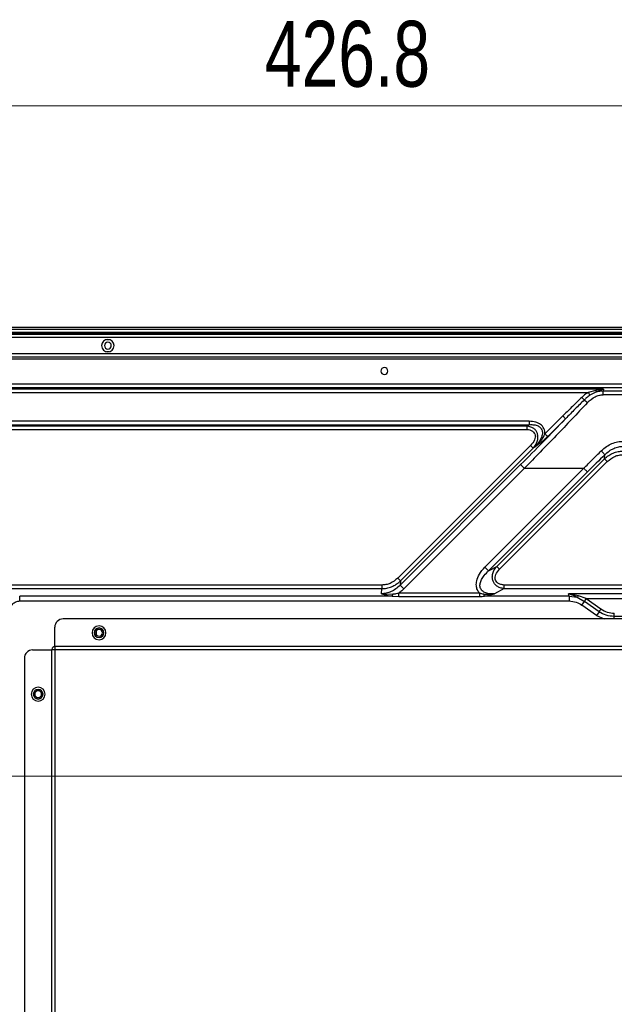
# Model space of a CAD drawing. Header units: millimetres. Extents: x 0 to 1118, y 0 to 864.
# Tile 53 of 254: x 738 to 781, y 432 to 503. Entities that reach past the tile are written whole.
import ezdxf

# ---------------------------------------------------------------- set-up
doc = ezdxf.new("R2010")
doc.units = ezdxf.units.MM
doc.styles.add('SLDTEXTSTYLE0', font='TXT', dxfattribs={"width": 0.75})
doc.dimstyles.new('SLDDIMSTYLE0', dxfattribs={"dimtxt": 4.7625, "dimasz": 3.556, "dimexe": 0, "dimexo": 0.0625, "dimgap": 1.190625, "dimtad": 1, "dimdec": 1, "dimlfac": 5, "dimrnd": 1e-09, "dimzin": 12, "dimdsep": 46, "dimtxsty": 'SLDTEXTSTYLE0', "dimsah": 1, "dimcen": 0.09, "dimadec": 0, "dimazin": 3, "dimtfac": 1, "dimtdec": 1, "dimtofl": 0, "dimtmove": 0, "dimatfit": 3, "dimfxl": 1, "dimfrac": 2, "dimtolj": 1, "dimtzin": 12, "dimarcsym": 0})
doc.dimstyles.new('SLDDIMSTYLE4', dxfattribs={"dimtxt": 4.7625, "dimasz": 3.556, "dimexe": 0, "dimexo": 0.0625, "dimgap": 1.190625, "dimtad": 1, "dimdec": 1, "dimlfac": 5, "dimrnd": 1e-09, "dimzin": 4, "dimdsep": 46, "dimtxsty": 'SLDTEXTSTYLE0', "dimsah": 1, "dimcen": 0.09, "dimadec": 0, "dimazin": 1, "dimtfac": 1, "dimtdec": 1, "dimtofl": 0, "dimtmove": 0, "dimatfit": 3, "dimfxl": 1, "dimfrac": 2, "dimtolj": 1, "dimtzin": 12, "dimarcsym": 0})

# ---------------------------------------------------------------- blocks, each defined once
blk = doc.blocks.new('_D_14')
at = {"color": 7, "linetype": 'Continuous', "lineweight": 0}
for p, q in [((718.729, 478.377), (718.729, 498.248)), ((804.089, 449.757), (804.089, 498.248)), ((718.729, 497.248), (804.089, 497.248))]:
    blk.add_line(p, q, dxfattribs=at)
at = {"color": 7, "linetype": 'Continuous', "lineweight": 18}
for points in [[(718.729, 497.248), (722.285, 496.867), (722.285, 497.629)], [(804.089, 497.248), (800.533, 497.629), (800.533, 496.867)]]:
    blk.add_solid(points, dxfattribs=at)
at = {"color": 7, "linetype": 'Continuous', "lineweight": 18, "insert": (755.438, 503.387), "char_height": 4.7625, "attachment_point": 1, "style": 'SLDTEXTSTYLE0'}
blk.add_mtext('426.8', dxfattribs=at)
blk = doc.blocks.new('_D_16')
at = {"color": 7, "linetype": 'Continuous', "lineweight": 0}
for p, q in [((803.089, 448.757), (685.415, 448.757)), ((686.415, 368.757), (686.415, 448.757)), ((803.089, 368.757), (685.415, 368.757))]:
    blk.add_line(p, q, dxfattribs=at)
at = {"color": 7, "linetype": 'Continuous', "lineweight": 18}
for points in [[(686.415, 448.757), (686.034, 445.201), (686.796, 445.201)], [(686.415, 368.757), (686.796, 372.313), (686.034, 372.313)]]:
    blk.add_solid(points, dxfattribs=at)
at = {"color": 7, "linetype": 'Continuous', "lineweight": 18, "insert": (680.276, 403.812), "char_height": 4.7625, "attachment_point": 1, "rotation": 90, "style": 'SLDTEXTSTYLE0'}
blk.add_mtext('400.0', dxfattribs=at)
blk = doc.blocks.new('_D_17')
at = {"color": 7, "linetype": 'Continuous', "lineweight": 0}
for p, q in [((721.549, 481.197), (685.459, 481.197)), ((686.459, 481.197), (686.459, 448.757)), ((803.089, 448.757), (685.459, 448.757))]:
    blk.add_line(p, q, dxfattribs=at)
at = {"color": 7, "linetype": 'Continuous', "lineweight": 18}
for points in [[(686.459, 481.197), (686.078, 477.641), (686.84, 477.641)], [(686.459, 448.757), (686.84, 452.313), (686.078, 452.313)]]:
    blk.add_solid(points, dxfattribs=at)
at = {"color": 7, "linetype": 'Continuous', "lineweight": 18, "insert": (680.32, 457.317), "char_height": 4.7625, "attachment_point": 1, "rotation": 90, "style": 'SLDTEXTSTYLE0'}
blk.add_mtext('162.2', dxfattribs=at)

msp = doc.modelspace()

# ---------------------------------------------------------------- linework, layer by layer
at = {"color": 7, "linetype": 'Continuous', "lineweight": 25}
for p, q in [((965.629, 481.197), (722.549, 481.197)), ((722.549, 481.097), (965.629, 481.097)), ((965.629, 480.834), (722.549, 480.834)), ((722.549, 480.797), (965.629, 480.797)), ((963.754, 480.697), (724.425, 480.697)), ((724.809, 479.097), (963.369, 479.097)), ((963.369, 479.067), (724.809, 479.067)), ((964.127, 477.103), (724.052, 477.103)), ((724.052, 476.857), (964.127, 476.857)), ((779.942, 476.756), (724.153, 476.756)), ((724.153, 476.51), (778.831, 476.51)), ((779.368, 476.653), (778.831, 476.51)), ((779.437, 476.552), (778.954, 476.303)), ((779.912, 476.612), (779.437, 476.552)), ((779.912, 476.337), (779.912, 476.612)), ((908.267, 476.612), (779.912, 476.612)), ((779.942, 476.756), (779.918, 476.611)), ((908.267, 476.337), (779.912, 476.337)), ((774.561, 474.423), (726.568, 474.423)), ((775.7, 473.519), (776.99, 474.809)), ((775.9, 473.32), (777.182, 474.602)), ((776.99, 474.809), (777.19, 474.61)), ((726.568, 474.177), (774.561, 474.177)), ((774.386, 474.076), (726.669, 474.076)), ((726.669, 473.83), (774.386, 473.83)), ((774.386, 474.076), (774.561, 474.177)), ((774.386, 474.076), (774.386, 473.83)), ((765.054, 463.078), (774.654, 472.678)), ((765.253, 462.879), (774.853, 472.478)), ((774.654, 472.678), (774.854, 472.479)), ((779.999, 471.708), (772.206, 463.915)), ((780.199, 471.508), (772.406, 463.716)), ((779.999, 471.708), (780.032, 472.008)), ((779.999, 471.708), (780.199, 471.508)), ((773.941, 471.29), (765.219, 462.567)), ((774.207, 471.024), (765.485, 462.302)), ((771.352, 463.869), (778.506, 471.024)), ((771.617, 463.603), (778.772, 470.758)), ((774.207, 471.024), (778.506, 471.024)), ((771.617, 463.603), (771.352, 463.869)), ((771.617, 463.603), (772.206, 463.915)), ((772.406, 463.716), (772.206, 463.915)), ((765.253, 462.879), (765.054, 463.078)), ((763.907, 462.58), (726.705, 462.58)), ((726.705, 462.321), (763.907, 462.321)), ((763.866, 461.945), (763.907, 462.321)), ((763.907, 462.58), (763.907, 462.321)), ((765.253, 462.879), (765.219, 462.567)), ((765.485, 462.302), (765.219, 462.567)), ((772.75, 462.321), (772.04, 461.945)), ((772.75, 462.321), (772.75, 462.58)), ((811.624, 462.58), (772.75, 462.58)), ((772.75, 462.321), (811.624, 462.321)), ((737.713, 461.426), (737.713, 461.772)), ((764.653, 461.772), (737.713, 461.772)), ((763.866, 461.945), (764.699, 461.931)), ((764.653, 461.772), (765.123, 461.754)), ((770.959, 462), (765.123, 462)), ((765.123, 461.754), (770.959, 461.754)), ((771.323, 461.772), (772.04, 461.945)), ((777.45, 461.772), (771.323, 461.772)), ((777.45, 461.772), (777.393, 461.945)), ((811.584, 461.945), (777.393, 461.945)), ((778.114, 461.798), (777.393, 461.945)), ((777.45, 461.772), (777.45, 461.426)), ((777.45, 461.772), (778.03, 461.691)), ((778.03, 461.691), (778.547, 461.395)), ((778.687, 461.598), (778.114, 461.798)), ((778.548, 461.395), (778.689, 461.596)), ((778.687, 461.598), (811.583, 461.599)), ((778.687, 461.598), (779.748, 460.855)), ((737.713, 461.426), (777.45, 461.426)), ((778.36, 461.126), (778.548, 461.395)), ((779.419, 460.384), (778.36, 461.126)), ((779.607, 460.653), (778.547, 461.395)), ((787.429, 460.125), (740.849, 460.125)), ((779.607, 460.653), (779.419, 460.384)), ((823.467, 460.305), (780.712, 460.305)), ((740.249, 458.125), (740.249, 459.525)), ((743.099, 459.125), (743.199, 459.125)), ((743.269, 458.951), (743.269, 459.298)), ((743.799, 459.125), (743.699, 459.125)), ((740.249, 458.125), (740.249, 457.925)), ((788.029, 458.125), (740.249, 458.125)), ((738.049, 457.285), (738.049, 348.275)), ((738.649, 457.885), (740.049, 457.885)), ((740.049, 457.925), (740.249, 457.925)), ((740.049, 347.675), (740.049, 457.925)), ((740.249, 457.925), (740.249, 347.675)), ((740.249, 457.925), (788.029, 457.925)), ((738.699, 454.685), (738.799, 454.685)), ((739.399, 454.685), (739.299, 454.685))]:
    msp.add_line(p, q, dxfattribs=at)
at = {"color": 8, "linetype": 'Continuous', "lineweight": 25}
for p, q in [((963.969, 480.737), (724.209, 480.737)), ((724.689, 480.497), (963.489, 480.497)), ((743.995, 480.337), (744.184, 480.337)), ((744.184, 479.457), (743.995, 479.457)), ((963.369, 479.297), (724.809, 479.297)), ((724.809, 478.947), (963.369, 478.947)), ((779.419, 460.384), (779.971, 460.125)), ((780.712, 460.125), (780.712, 460.305))]:
    msp.add_line(p, q, dxfattribs=at)
at = {"color": 7, "linetype": 'Continuous', "lineweight": 25}
for centre, radius, start, end in [((744.089, 479.897), 0.45, 0, 180), ((744.089, 479.897), 0.25, 0, 180), ((744.089, 479.897), 0.45, 180, 0), ((744.089, 479.897), 0.25, 180, 0), ((764.089, 478.057), 0.25, 0, 180), ((764.089, 478.057), 0.25, 180, 0), ((934.688, 314.835), 220.503, 134.53765, 134.99871), ((780.71, 462.226), 1.675, 234.92317, 270.069), ((740.849, 459.525), 0.6, 90, 180), ((743.449, 459.125), 0.5, 0, 180), ((743.449, 459.125), 0.35, 0, 180), ((743.449, 459.125), 0.25, 0, 180), ((743.449, 459.125), 0.5, 180, 0), ((743.449, 459.125), 0.35, 180, 0), ((743.449, 459.125), 0.25, 180, 0), ((740.249, 457.925), 0.2, 90, 180), ((738.649, 457.285), 0.6, 90, 180), ((739.049, 454.685), 0.5, 0, 180), ((739.049, 454.685), 0.5, 180, 0), ((739.049, 454.685), 0.35, 0, 180), ((739.049, 454.685), 0.35, 180, 0), ((739.049, 454.685), 0.25, 0, 180), ((739.049, 454.685), 0.25, 180, 0)]:
    msp.add_arc(centre, radius, start, end, dxfattribs=at)
for points, knots in [([(778.831, 476.51), (778.74, 476.452), (778.574, 476.346), (778.428, 476.213), (778.362, 476.153)], [0, 0, 0, 0, 0.5486984, 1, 1, 1, 1]), ([(778.831, 476.51), (778.841, 476.494), (778.865, 476.454), (778.9, 476.394), (778.932, 476.34), (778.948, 476.314), (778.954, 476.303)], [0, 0, 0, 0, 0.201803, 0.499983, 0.791549, 1, 1, 1, 1]), ([(779.942, 476.756), (779.936, 476.755), (779.921, 476.753), (779.873, 476.746), (779.783, 476.732), (779.654, 476.71), (779.511, 476.684), (779.415, 476.663), (779.368, 476.653)], [0, 0, 0, 0, 0.0288729, 0.08031, 0.2508747, 0.5011804, 0.752362, 1, 1, 1, 1]), ([(779.368, 476.653), (779.38, 476.633), (779.404, 476.591), (779.426, 476.565), (779.437, 476.552)], [0, 0, 0, 0, 0.5, 1, 1, 1, 1]), ([(779.437, 476.552), (779.52, 476.59), (779.684, 476.664), (779.851, 476.727), (779.937, 476.755), (779.942, 476.756)], [0, 0, 0, 0, 0.493949, 0.969725, 1, 1, 1, 1]), ([(778.767, 475.775), (778.017, 474.975), (776.519, 473.376), (774.978, 471.808), (774.207, 471.024)], [0, 0, 0, 0, 0.499978, 1, 1, 1, 1]), ([(778.362, 476.153), (778.105, 475.906), (777.645, 475.462), (777.192, 475.01), (776.99, 474.809)], [0, 0, 0, 0, 0.555908, 1, 1, 1, 1]), ([(778.535, 475.971), (778.318, 475.753), (777.868, 475.301), (777.421, 474.846), (777.19, 474.61)], [0, 0, 0, 0, 0.482214, 1, 1, 1, 1]), ([(778.362, 476.153), (778.379, 476.136), (778.413, 476.099), (778.461, 476.049), (778.504, 476.003), (778.525, 475.982), (778.535, 475.971)], [0, 0, 0, 0, 0.246081, 0.499998, 0.753917, 1, 1, 1, 1]), ([(778.954, 476.303), (778.871, 476.248), (778.722, 476.148), (778.592, 476.025), (778.535, 475.971)], [0, 0, 0, 0, 0.559064, 1, 1, 1, 1]), ([(778.767, 475.775), (778.746, 475.794), (778.702, 475.834), (778.655, 475.876), (778.621, 475.904), (778.582, 475.936), (778.556, 475.956), (778.535, 475.971)], [0, 0, 0, 0, 0.228541, 0.500133, 0.558085, 0.660912, 1, 1, 1, 1]), ([(778.767, 475.775), (778.946, 475.934), (779.203, 476.163), (779.619, 476.317), (779.817, 476.331), (779.912, 476.337)], [0, 0, 0, 0, 0.5448647, 0.7835989, 1, 1, 1, 1]), ([(773.941, 471.29), (774.488, 471.839), (775.578, 472.935), (776.648, 474.047), (777.182, 474.602)], [0, 0, 0, 0, 0.50112, 1, 1, 1, 1]), ([(774.561, 474.423), (774.561, 474.405), (774.561, 474.357), (774.561, 474.285), (774.561, 474.22), (774.561, 474.19), (774.561, 474.177)], [0, 0, 0, 0, 0.187686, 0.499923, 0.785206, 1, 1, 1, 1]), ([(775.7, 473.519), (775.688, 473.649), (775.663, 473.913), (775.391, 474.219), (775.006, 474.395), (774.72, 474.413), (774.561, 474.423)], [0, 0, 0, 0, 0.23561, 0.477462, 0.708806, 1, 1, 1, 1]), ([(774.853, 472.478), (774.928, 472.575), (775.059, 472.744), (775.172, 473.026), (775.206, 473.285), (775.167, 473.527), (775.061, 473.739), (774.896, 473.904), (774.664, 474.026), (774.486, 474.058), (774.386, 474.076)], [0, 0, 0, 0, 0.172757, 0.302535, 0.42168, 0.535303, 0.640164, 0.745767, 0.857314, 1, 1, 1, 1]), ([(774.386, 473.83), (774.46, 473.824), (774.607, 473.811), (774.793, 473.713), (774.931, 473.585), (775.004, 473.429), (775.005, 473.252), (774.914, 472.979), (774.763, 472.804), (774.654, 472.678)], [0, 0, 0, 0, 0.13616, 0.270491, 0.379051, 0.477811, 0.579146, 0.697546, 1, 1, 1, 1]), ([(774.561, 474.177), (774.68, 474.181), (774.897, 474.189), (775.155, 474.12), (775.31, 474.017), (775.399, 473.924), (775.465, 473.816), (775.505, 473.697), (775.517, 473.568), (775.494, 473.375), (775.388, 473.116), (775.169, 472.791), (774.966, 472.59), (774.853, 472.478)], [0, 0, 0, 0, 0.1384158, 0.2513408, 0.3012248, 0.3511424, 0.3992234, 0.4461577, 0.4946246, 0.5469839, 0.6691965, 0.8149143, 1, 1, 1, 1]), ([(775.7, 473.519), (775.593, 473.337), (775.361, 472.944), (775.03, 472.641), (774.853, 472.478)], [0, 0, 0, 0, 0.463678, 1, 1, 1, 1]), ([(775.9, 473.32), (775.819, 473.244), (775.659, 473.094), (775.406, 472.889), (775.138, 472.686), (774.952, 472.55), (774.853, 472.478)], [0, 0, 0, 0, 0.234308, 0.467355, 0.717131, 1, 1, 1, 1]), ([(779.766, 472.286), (779.889, 472.396), (780.124, 472.605), (780.53, 472.819), (780.949, 472.954), (781.237, 472.971), (781.383, 472.98)], [0, 0, 0, 0, 0.273354, 0.521276, 0.758469, 1, 1, 1, 1]), ([(778.506, 471.024), (778.716, 471.235), (779.134, 471.657), (779.555, 472.076), (779.766, 472.286)], [0, 0, 0, 0, 0.499995, 1, 1, 1, 1]), ([(779.999, 471.708), (780.099, 471.794), (780.293, 471.962), (780.631, 472.135), (780.983, 472.247), (781.225, 472.259), (781.345, 472.266)], [0, 0, 0, 0, 0.2652808, 0.5133835, 0.7597599, 1, 1, 1, 1]), ([(780.032, 472.008), (780.131, 472.1), (780.324, 472.279), (780.666, 472.468), (781.021, 472.59), (781.264, 472.606), (781.383, 472.614)], [0, 0, 0, 0, 0.265748, 0.520587, 0.765091, 1, 1, 1, 1]), ([(780.199, 471.508), (780.375, 471.65), (780.634, 471.858), (781.046, 471.988), (781.247, 472), (781.345, 472.006)], [0, 0, 0, 0, 0.526688, 0.769876, 1, 1, 1, 1]), ([(770.959, 462), (770.904, 462.075), (770.788, 462.233), (770.717, 462.546), (770.752, 462.941), (770.951, 463.417), (771.208, 463.707), (771.352, 463.869)], [0, 0, 0, 0, 0.131907, 0.27796, 0.447482, 0.692261, 1, 1, 1, 1]), ([(772.75, 462.321), (772.651, 462.336), (772.465, 462.365), (772.225, 462.49), (772.047, 462.659), (771.932, 462.864), (771.88, 463.101), (771.902, 463.366), (772.004, 463.653), (772.136, 463.823), (772.206, 463.915)], [0, 0, 0, 0, 0.139333, 0.260666, 0.369993, 0.474288, 0.581528, 0.700552, 0.838649, 1, 1, 1, 1]), ([(772.75, 462.58), (772.665, 462.59), (772.505, 462.607), (772.302, 462.705), (772.165, 462.84), (772.094, 462.996), (772.091, 463.165), (772.166, 463.426), (772.305, 463.594), (772.406, 463.716)], [0, 0, 0, 0, 0.157121, 0.295196, 0.407418, 0.506227, 0.602402, 0.714134, 1, 1, 1, 1]), ([(765.054, 463.078), (764.877, 462.936), (764.619, 462.728), (764.207, 462.599), (764.005, 462.586), (763.907, 462.58)], [0, 0, 0, 0, 0.5267025, 0.7698874, 1, 1, 1, 1]), ([(772.04, 461.945), (771.911, 461.939), (771.676, 461.929), (771.394, 462.002), (771.218, 462.111), (771.114, 462.213), (771.04, 462.33), (771.003, 462.452), (770.995, 462.575), (771.017, 462.752), (771.111, 463), (771.316, 463.311), (771.511, 463.5), (771.617, 463.603)], [0, 0, 0, 0, 0.149, 0.270217, 0.327478, 0.383352, 0.434755, 0.484433, 0.527171, 0.574762, 0.687824, 0.828755, 1, 1, 1, 1]), ([(765.219, 462.567), (765.119, 462.473), (764.924, 462.288), (764.581, 462.094), (764.226, 461.97), (763.984, 461.953), (763.866, 461.945)], [0, 0, 0, 0, 0.269669, 0.525732, 0.768932, 1, 1, 1, 1]), ([(763.907, 462.321), (764.024, 462.327), (764.262, 462.339), (764.613, 462.448), (764.955, 462.621), (765.152, 462.791), (765.253, 462.879)], [0, 0, 0, 0, 0.234081, 0.477802, 0.732669, 1, 1, 1, 1]), ([(765.485, 462.302), (765.42, 462.24), (765.306, 462.131), (765.178, 462.04), (765.123, 462)], [0, 0, 0, 0, 0.56759, 1, 1, 1, 1]), ([(763.866, 461.945), (763.996, 461.907), (764.244, 461.832), (764.521, 461.792), (764.653, 461.772)], [0, 0, 0, 0, 0.523116, 1, 1, 1, 1]), ([(764.653, 461.772), (764.662, 461.792), (764.678, 461.833), (764.692, 461.898), (764.699, 461.931)], [0, 0, 0, 0, 0.500001, 1, 1, 1, 1]), ([(764.699, 461.931), (764.699, 461.931), (764.7, 461.931), (764.701, 461.931), (764.702, 461.931), (764.704, 461.931), (764.708, 461.932), (764.714, 461.932), (764.726, 461.934), (764.747, 461.936), (764.784, 461.941), (764.85, 461.949), (764.966, 461.967), (765.062, 461.987), (765.123, 462)], [0, 0, 0, 0, 0.001743, 0.003112, 0.005557, 0.009922, 0.017714, 0.031618, 0.056416, 0.100605, 0.179226, 0.318763, 0.565531, 1, 1, 1, 1]), ([(765.123, 461.754), (765.123, 461.766), (765.123, 461.796), (765.123, 461.86), (765.123, 461.932), (765.123, 461.981), (765.123, 462)], [0, 0, 0, 0, 0.2047105, 0.5000985, 0.7953215, 1, 1, 1, 1]), ([(770.959, 462), (771.01, 461.987), (771.112, 461.961), (771.214, 461.945), (771.265, 461.937)], [0, 0, 0, 0, 0.502942, 1, 1, 1, 1]), ([(770.959, 462), (770.959, 461.98), (770.959, 461.932), (770.959, 461.86), (770.959, 461.796), (770.959, 461.766), (770.959, 461.754)], [0, 0, 0, 0, 0.2048041, 0.4999933, 0.7954083, 1, 1, 1, 1]), ([(770.959, 461.754), (771.026, 461.755), (771.148, 461.757), (771.269, 461.768), (771.323, 461.772)], [0, 0, 0, 0, 0.547327, 1, 1, 1, 1]), ([(771.265, 461.937), (771.389, 461.924), (771.649, 461.898), (771.906, 461.929), (772.04, 461.945)], [0, 0, 0, 0, 0.476514, 1, 1, 1, 1]), ([(771.323, 461.772), (771.318, 461.782), (771.307, 461.802), (771.286, 461.854), (771.273, 461.904), (771.265, 461.937)], [0, 0, 0, 0, 0.252285, 0.506293, 1, 1, 1, 1]), ([(778.03, 461.691), (777.911, 461.747), (777.699, 461.848), (777.486, 461.915), (777.393, 461.945)], [0, 0, 0, 0, 0.559748, 1, 1, 1, 1]), ([(778.114, 461.798), (778.099, 461.774), (778.068, 461.728), (778.042, 461.703), (778.03, 461.691)], [0, 0, 0, 0, 0.506573, 1, 1, 1, 1]), ([(778.489, 461.316), (778.5, 461.333), (778.525, 461.368), (778.574, 461.439), (778.629, 461.517), (778.667, 461.572), (778.686, 461.599)], [0, 0, 0, 0, 0.242759, 0.499918, 0.756936, 1, 1, 1, 1]), ([(778.686, 461.599), (778.672, 461.58), (778.645, 461.54), (778.606, 461.485), (778.571, 461.434), (778.553, 461.409), (778.545, 461.397)], [0, 0, 0, 0, 0.242895, 0.500063, 0.757086, 1, 1, 1, 1]), ([(737.02, 460.733), (737.03, 460.818), (737.051, 460.994), (737.208, 461.224), (737.399, 461.358), (737.575, 461.418), (737.667, 461.423), (737.713, 461.426)], [0, 0, 0, 0, 0.23602, 0.487311, 0.744931, 0.872291, 1, 1, 1, 1]), ([(777.45, 461.426), (777.624, 461.408), (777.951, 461.376), (778.23, 461.205), (778.36, 461.126)], [0, 0, 0, 0, 0.535138, 1, 1, 1, 1]), ([(780.712, 460.305), (780.712, 460.32), (780.712, 460.35), (780.712, 460.411), (780.712, 460.479), (780.712, 460.527), (780.712, 460.551)], [0, 0, 0, 0, 0.25, 0.5, 0.75, 1, 1, 1, 1])]:
    msp.add_open_spline(points, degree=3, knots=knots, dxfattribs=at)
for points in [[(775.7, 473.519), (775.722, 473.497), (775.765, 473.454), (775.824, 473.396), (775.872, 473.347), (775.89, 473.329), (775.9, 473.32)], [(779.766, 472.286), (779.795, 472.256), (779.853, 472.197), (779.932, 472.116), (779.996, 472.047), (780.02, 472.021), (780.032, 472.008)], [(773.942, 471.29), (773.954, 471.277), (773.978, 471.253), (774.043, 471.188), (774.121, 471.11), (774.178, 471.053), (774.207, 471.024)], [(778.772, 470.758), (778.76, 470.77), (778.735, 470.795), (778.671, 470.859), (778.593, 470.937), (778.535, 470.995), (778.506, 471.024)], [(779.607, 460.653), (779.616, 460.666), (779.633, 460.69), (779.668, 460.74), (779.707, 460.796), (779.734, 460.835), (779.748, 460.855)], [(780.712, 460.305), (780.515, 460.32), (780.119, 460.351), (779.778, 460.553), (779.607, 460.653)]]:
    msp.add_open_spline(points, degree=3, dxfattribs=at)

# ---------------------------------------------------------------- dimensions: what is measured, and where the dimension line sits
at = {"color": 7, "linetype": 'Continuous', "lineweight": 18}
dim = msp.add_linear_dim(base=(804.089, 497.248), p1=(718.729, 477.377), p2=(804.089, 448.757), dimstyle='SLDDIMSTYLE0', dxfattribs=at)
dim.commit()
dim.dimension.update_dxf_attribs({"geometry": '_D_14', "text_midpoint": (763.354, 497.248), "dimtype": 160})
for base, p1, dimstyle, picture, middle in [((686.459, 448.757), (722.549, 481.197), 'SLDDIMSTYLE0', '_D_17', (686.459, 465.232)), ((686.415, 448.757), (804.089, 368.757), 'SLDDIMSTYLE4', '_D_16', (686.415, 411.727))]:
    dim = msp.add_linear_dim(base=base, p1=p1, p2=(804.089, 448.757), angle=90, dimstyle=dimstyle, dxfattribs=at)
    dim.commit()
    dim.dimension.update_dxf_attribs({"geometry": picture, "text_midpoint": middle, "dimtype": 160})

doc.saveas('drawing.dxf')
